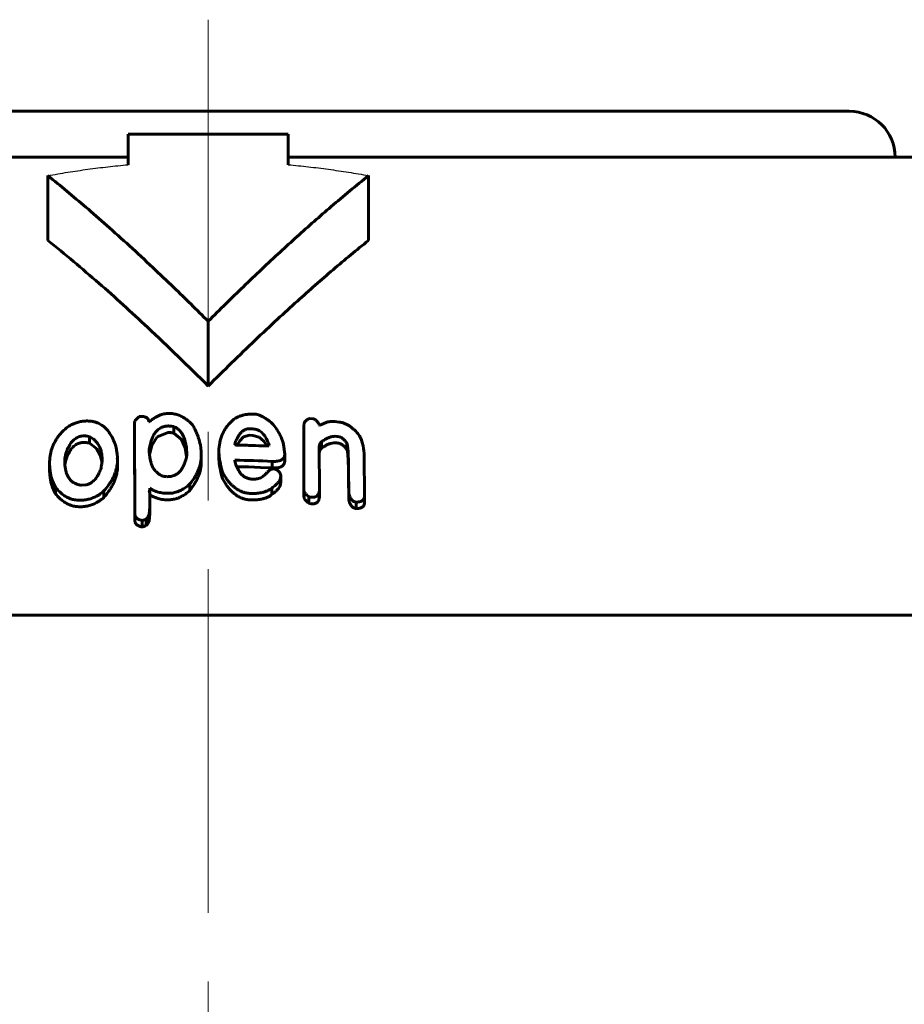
# Model space of a CAD drawing. Header units: millimetres. Extents: x -197 to 407, y -97 to 107.
# Tile 14 of 16: x 320 to 340, y 86 to 107. Entities that reach past the tile are written whole.
import ezdxf

# ---------------------------------------------------------------- set-up
doc = ezdxf.new("R2010")
doc.units = ezdxf.units.MM
for name, pattern in [('K5LT-1', [0]), ('K5LT_AXLED', [12, 7.5, -1.5, 1.5, -1.5]), ('K5LT_BASIC', [0])]:
    doc.linetypes.add(name, pattern=pattern)
doc.layers.add('Системный слой (1)', color=7, linetype='Continuous', true_color=0x6c6c6c)

# ---------------------------------------------------------------- blocks, each defined once
blk = doc.blocks.new('U30')
at = {"layer": 'Системный слой (1)', "color": 150, "linetype": 'K5LT_BASIC', "lineweight": 60, "true_color": 0x0080ff}
for p, q in [((322.077, 97.945), (321.926, 98.06)), ((322.162, 97.798), (322.077, 97.945)), ((322.199, 97.639), (322.162, 97.798))]:
    blk.add_line(p, q, dxfattribs=at)
blk = doc.blocks.new('U32')
at = {"layer": 'Системный слой (1)', "color": 150, "linetype": 'K5LT_BASIC', "lineweight": 60, "true_color": 0x0080ff}
for p, q in [((325.4, 97.541), (325.141, 97.546)), ((325.659, 97.533), (325.4, 97.541)), ((325.918, 97.523), (325.659, 97.533))]:
    blk.add_line(p, q, dxfattribs=at)
blk = doc.blocks.new('U34')
at = {"layer": 'Системный слой (1)', "color": 150, "linetype": 'K5LT_BASIC', "lineweight": 60, "true_color": 0x0080ff}
for p, q in [((326.941, 97.842), (326.947, 97.88)), ((326.947, 97.88), (326.963, 97.917)), ((326.963, 97.917), (326.993, 97.949))]:
    blk.add_line(p, q, dxfattribs=at)
blk = doc.blocks.new('U35')
at = {"layer": 'Системный слой (1)', "color": 150, "linetype": 'K5LT_BASIC', "lineweight": 60, "true_color": 0x0080ff}
for p, q in [((323.937, 98.139), (323.771, 98.282)), ((324.016, 97.96), (323.937, 98.139)), ((324.046, 97.772), (324.016, 97.96))]:
    blk.add_line(p, q, dxfattribs=at)
blk = doc.blocks.new('U36')
at = {"layer": 'Системный слой (1)', "color": 150, "linetype": 'K5LT_BASIC', "lineweight": 60, "true_color": 0x0080ff}
for p, q in [((325.634, 98.189), (325.491, 98.231)), ((325.732, 98.102), (325.634, 98.189)), ((325.796, 98), (325.732, 98.102))]:
    blk.add_line(p, q, dxfattribs=at)
blk = doc.blocks.new('U37')
at = {"layer": 'Системный слой (1)', "color": 150, "linetype": 'K5LT_BASIC', "lineweight": 60, "true_color": 0x0080ff}
for p, q in [((323.403, 98.196), (323.641, 98.294)), ((323.289, 98.012), (323.403, 98.196)), ((323.236, 97.815), (323.289, 98.012))]:
    blk.add_line(p, q, dxfattribs=at)
blk = doc.blocks.new('U41')
at = {"layer": 'Системный слой (1)', "color": 150, "linetype": 'K5LT_BASIC', "lineweight": 60, "true_color": 0x0080ff}
for p, q in [((321.394, 97.624), (321.389, 97.589)), ((321.401, 97.659), (321.394, 97.624)), ((321.411, 97.695), (321.401, 97.659))]:
    blk.add_line(p, q, dxfattribs=at)
blk = doc.blocks.new('U51')
at = {"layer": 'Системный слой (1)', "color": 150, "linetype": 'K5LT_BASIC', "lineweight": 60, "true_color": 0x0080ff}
for p, q in [((325.205, 98.113), (325.147, 98.019)), ((325.29, 98.196), (325.205, 98.113)), ((325.422, 98.234), (325.29, 98.196))]:
    blk.add_line(p, q, dxfattribs=at)

msp = doc.modelspace()

# ---------------------------------------------------------------- linework, layer by layer
at = {"layer": 'Системный слой (1)', "color": 30, "linetype": 'K5LT_AXLED', "lineweight": 18, "true_color": 0xff8000}
msp.add_line((324.517, 107.308), (324.517, 73.308), dxfattribs=at)
at = {"layer": 'Системный слой (1)', "color": 150, "linetype": 'K5LT_BASIC', "lineweight": 60, "true_color": 0x0080ff}
for p, q in [((310.517, 105.308), (338.517, 105.308)), ((322.767, 104.142), (322.767, 104.808)), ((322.767, 104.808), (326.267, 104.808)), ((326.267, 104.808), (326.267, 104.142)), ((307.105, 104.308), (322.767, 104.308)), ((326.267, 104.308), (341.929, 104.308)), ((321.017, 102.488), (321.017, 103.902)), ((328.017, 102.488), (328.017, 103.902)), ((324.517, 99.308), (324.517, 100.722)), ((325.491, 98.694), (325.544, 98.692)), ((322.91, 98.363), (322.91, 98.504)), ((322.918, 96.513), (322.91, 98.504)), ((323.014, 98.642), (323.083, 98.646)), ((323.222, 98.524), (323.232, 98.524)), ((326.739, 98.601), (326.801, 98.595)), ((327.28, 98.535), (327.376, 98.523)), ((322.91, 98.363), (322.918, 96.372)), ((323.771, 98.282), (323.771, 98.424)), ((325.422, 98.375), (325.491, 98.372)), ((326.609, 97.041), (326.609, 98.458)), ((326.94, 98.461), (326.94, 98.451)), ((326.94, 98.451), (326.958, 98.449)), ((321.926, 98.06), (321.926, 98.201)), ((325.099, 98.028), (325.107, 98.071)), ((325.107, 98.024), (325.107, 98.071)), ((325.422, 98.234), (325.491, 98.231)), ((326.993, 97.949), (326.993, 98.09)), ((327.542, 97.92), (327.542, 98.061)), ((321.411, 97.695), (321.411, 97.836)), ((323.232, 97.86), (323.232, 97.93)), ((324.347, 98.028), (324.365, 97.888)), ((324.365, 97.888), (324.365, 97.757)), ((324.75, 97.709), (324.75, 97.851)), ((325.848, 98.015), (325.84, 97.999)), ((326.162, 98.031), (326.189, 97.82)), ((326.94, 97.957), (326.948, 97.045)), ((321.054, 97.482), (321.054, 97.624)), ((321.387, 97.669), (321.387, 97.669)), ((322.528, 97.737), (322.538, 97.695)), ((322.538, 97.695), (322.538, 97.746)), ((322.538, 97.553), (322.538, 97.695)), ((324.365, 97.616), (324.365, 97.757)), ((325.099, 97.688), (325.099, 97.679)), ((325.918, 97.523), (325.918, 97.664)), ((326.189, 97.679), (326.189, 97.82)), ((327.925, 97.777), (327.933, 96.921)), ((324.82, 97.308), (324.82, 97.45)), ((325.928, 97.497), (325.971, 97.494)), ((323.65, 97.33), (323.616, 97.329)), ((326.101, 97.356), (326.101, 97.339)), ((326.101, 97.198), (326.101, 97.339)), ((321.185, 96.957), (321.185, 97.098)), ((321.84, 97.151), (321.752, 97.141)), ((322.24, 96.875), (322.24, 97.017)), ((323.232, 97.01), (323.24, 96.967)), ((323.24, 96.967), (323.24, 97.08)), ((323.24, 96.967), (323.24, 96.635)), ((323.685, 96.968), (323.659, 96.967)), ((324.12, 97.029), (324.12, 97.17)), ((325.909, 96.939), (325.909, 97.08)), ((326.609, 96.9), (326.609, 97.041)), ((326.948, 96.903), (326.948, 97.045)), ((327.585, 96.966), (327.585, 97.157)), ((327.585, 96.825), (327.585, 96.966)), ((323.685, 96.827), (323.659, 96.826)), ((326.713, 96.752), (326.713, 96.894)), ((326.782, 96.879), (326.774, 96.88)), ((327.75, 96.632), (327.75, 96.773)), ((327.933, 96.78), (327.933, 96.921)), ((323.24, 96.494), (323.24, 96.635)), ((326.782, 96.738), (326.774, 96.739)), ((323.083, 96.374), (323.075, 96.374)), ((323.075, 96.233), (323.075, 96.374)), ((323.161, 96.264), (323.161, 96.405)), ((323.083, 96.233), (323.075, 96.233)), ((297.017, 94.308), (352.017, 94.308))]:
    msp.add_line(p, q, dxfattribs=at)
msp.add_arc((338.517, 104.308), 1, 0, 90, dxfattribs=at)
at = {"layer": 'Системный слой (1)', "color": 7, "linetype": 'K5LT-1'}
for points in [[(321.017, 103.902), (321.16, 103.928), (321.45, 103.978), (321.888, 104.043), (322.329, 104.098), (322.621, 104.128), (322.767, 104.142)], [(326.267, 104.142), (326.413, 104.128), (326.705, 104.098), (327.144, 104.043), (327.582, 103.978), (327.873, 103.929), (328.017, 103.902)]]:
    msp.add_open_spline(points, degree=3, dxfattribs=at)
at = {"layer": 'Системный слой (1)', "color": 150, "linetype": 'K5LT_BASIC', "lineweight": 60, "true_color": 0x0080ff}
for points, knots in [([(324.517, 100.722), (324.268, 100.971), (323.866, 101.367), (323.292, 101.913), (322.805, 102.366), (322.317, 102.805), (321.725, 103.322), (321.295, 103.679), (321.017, 103.902)], [0, 0, 0, 0, 1.979036, 3.177607, 4.485942, 5.764664, 6.928433, 9, 9, 9, 9]), ([(328.017, 103.902), (327.743, 103.683), (327.346, 103.353), (326.704, 102.795), (326.063, 102.216), (325.292, 101.488), (324.772, 100.977), (324.517, 100.722)], [0, 0, 0, 0, 1.81508, 2.656358, 4.345326, 6.201339, 8, 8, 8, 8]), ([(321.017, 102.488), (321.393, 102.186), (321.943, 101.723), (322.665, 101.08), (323.465, 100.342), (324.081, 99.744), (324.517, 99.308)], [0, 0, 0, 0, 2.182685, 3.227097, 4.306632, 7, 7, 7, 7]), ([(328.017, 102.488), (327.758, 102.28), (327.237, 101.848), (326.577, 101.268), (326.01, 100.75), (325.358, 100.137), (324.856, 99.647), (324.517, 99.308)], [0, 0, 0, 0, 1.718624, 3.482601, 4.481364, 5.607526, 8, 8, 8, 8]), ([(323.641, 98.71), (323.62, 98.709), (323.589, 98.706), (323.543, 98.698), (323.498, 98.687), (323.443, 98.667), (323.388, 98.641), (323.341, 98.612), (323.288, 98.575), (323.254, 98.545), (323.232, 98.524)], [0, 0, 0, 0, 1.380941, 2.072079, 3.128056, 4.54366, 6.108963, 7.460565, 8.620752, 11, 11, 11, 11]), ([(324.173, 98.461), (324.145, 98.491), (324.096, 98.538), (324.023, 98.593), (323.968, 98.628), (323.907, 98.659), (323.85, 98.681), (323.787, 98.698), (323.723, 98.709), (323.672, 98.711), (323.641, 98.71)], [0, 0, 0, 0, 2.502073, 4.055472, 5.276084, 6.143567, 7.75665, 8.498479, 9.45671, 11, 11, 11, 11]), ([(325.491, 98.694), (325.463, 98.696), (325.408, 98.695), (325.335, 98.686), (325.269, 98.67), (325.182, 98.642), (325.12, 98.61), (325.081, 98.586)], [0, 0, 0, 0, 1.474651, 2.890989, 3.947446, 5.206314, 8, 8, 8, 8]), ([(325.909, 98.5), (325.879, 98.524), (325.832, 98.56), (325.767, 98.603), (325.727, 98.627), (325.694, 98.645), (325.667, 98.659), (325.631, 98.674), (325.591, 98.687), (325.559, 98.692), (325.544, 98.692)], [0, 0, 0, 0, 3.2528, 4.938432, 6.250731, 6.984917, 7.875026, 8.658306, 9.938753, 11, 11, 11, 11]), ([(321.779, 98.539), (321.746, 98.535), (321.684, 98.523), (321.599, 98.495), (321.523, 98.46), (321.478, 98.434), (321.456, 98.421)], [0, 0, 0, 0, 1.915823, 3.700426, 5.385753, 7, 7, 7, 7]), ([(322.511, 97.953), (322.495, 98.009), (322.468, 98.09), (322.416, 98.2), (322.373, 98.274), (322.318, 98.347), (322.261, 98.407), (322.199, 98.453), (322.145, 98.484), (322.089, 98.509), (322.025, 98.529), (321.944, 98.543), (321.863, 98.547), (321.805, 98.542), (321.779, 98.539)], [0, 0, 0, 0, 2.934579, 4.269008, 5.889806, 7.056706, 8.529625, 9.62126, 10.392504, 11.057137, 12.071812, 12.944596, 14.064945, 15, 15, 15, 15]), ([(323.014, 98.642), (322.999, 98.631), (322.979, 98.615), (322.953, 98.591), (322.934, 98.569), (322.919, 98.545), (322.911, 98.523), (322.91, 98.51), (322.91, 98.504)], [0, 0, 0, 0, 2.46008, 3.65866, 5.137313, 6.676134, 8.063251, 9, 9, 9, 9]), ([(323.222, 98.524), (323.222, 98.534), (323.221, 98.55), (323.214, 98.571), (323.206, 98.587), (323.193, 98.604), (323.174, 98.618), (323.151, 98.63), (323.121, 98.64), (323.098, 98.644), (323.083, 98.646)], [0, 0, 0, 0, 1.989945, 2.911403, 4.012689, 5.23408, 6.584187, 7.813659, 8.993648, 11, 11, 11, 11]), ([(325.081, 98.586), (325.037, 98.549), (324.964, 98.477), (324.889, 98.374), (324.841, 98.285), (324.794, 98.174), (324.758, 98.029), (324.75, 97.909), (324.75, 97.851)], [0, 0, 0, 0, 1.648564, 3.039202, 3.971634, 4.909494, 6.989544, 9, 9, 9, 9]), ([(326.162, 98.031), (326.149, 98.085), (326.121, 98.169), (326.067, 98.28), (326.004, 98.385), (325.948, 98.457), (325.909, 98.5)], [0, 0, 0, 0, 2.276395, 3.610217, 4.888004, 7, 7, 7, 7]), ([(326.739, 98.601), (326.725, 98.596), (326.703, 98.587), (326.676, 98.572), (326.655, 98.557), (326.634, 98.536), (326.619, 98.512), (326.611, 98.485), (326.609, 98.468), (326.609, 98.458)], [0, 0, 0, 0, 1.94187, 2.883785, 4.095565, 5.534389, 7.160888, 8.411017, 10, 10, 10, 10]), ([(326.94, 98.461), (326.933, 98.475), (326.921, 98.498), (326.902, 98.527), (326.887, 98.546), (326.873, 98.56), (326.86, 98.571), (326.846, 98.58), (326.833, 98.587), (326.817, 98.592), (326.807, 98.594), (326.801, 98.595)], [0, 0, 0, 0, 3.218496, 5.023574, 6.616161, 7.684327, 8.644259, 9.529089, 10.38616, 11.089346, 12, 12, 12, 12]), ([(327.28, 98.535), (327.266, 98.536), (327.243, 98.538), (327.201, 98.536), (327.156, 98.53), (327.106, 98.517), (327.063, 98.501), (327.013, 98.479), (326.979, 98.461), (326.958, 98.449)], [0, 0, 0, 0, 1.166007, 1.931655, 3.447936, 4.998481, 6.42497, 7.593028, 10, 10, 10, 10]), ([(327.821, 98.224), (327.796, 98.257), (327.751, 98.309), (327.689, 98.369), (327.639, 98.411), (327.589, 98.446), (327.538, 98.474), (327.496, 98.493), (327.447, 98.51), (327.406, 98.52), (327.376, 98.523)], [0, 0, 0, 0, 2.757752, 4.488465, 5.388438, 6.79391, 8.092931, 8.764938, 9.369737, 11, 11, 11, 11]), ([(321.456, 98.421), (321.411, 98.386), (321.344, 98.325), (321.265, 98.235), (321.212, 98.164), (321.169, 98.091), (321.132, 98.018), (321.072, 97.861), (321.054, 97.728), (321.054, 97.624)], [0, 0, 0, 0, 1.603616, 2.629461, 3.59116, 4.355603, 5.332269, 6.278277, 10, 10, 10, 10]), ([(323.232, 97.93), (323.238, 97.971), (323.25, 98.032), (323.274, 98.115), (323.296, 98.174), (323.32, 98.225), (323.341, 98.261), (323.361, 98.289), (323.382, 98.316), (323.41, 98.345), (323.446, 98.374), (323.486, 98.398), (323.525, 98.415), (323.562, 98.426), (323.6, 98.433), (323.627, 98.435), (323.641, 98.436)], [0, 0, 0, 0, 3.401715, 4.97399, 6.894442, 8.278892, 9.368959, 9.983232, 10.804335, 11.827722, 12.877246, 13.888225, 14.793741, 15.443375, 16.198808, 17, 17, 17, 17]), ([(323.771, 98.424), (323.752, 98.426), (323.724, 98.43), (323.689, 98.433), (323.67, 98.435), (323.654, 98.436), (323.646, 98.436), (323.641, 98.436)], [0, 0, 0, 0, 3.55862, 5.158078, 6.445499, 7.061448, 8, 8, 8, 8]), ([(323.771, 98.282), (323.752, 98.285), (323.724, 98.288), (323.689, 98.292), (323.67, 98.293), (323.654, 98.294), (323.646, 98.294), (323.641, 98.294)], [0, 0, 0, 0, 3.55862, 5.158078, 6.445499, 7.061448, 8, 8, 8, 8]), ([(324.051, 97.794), (324.051, 97.842), (324.048, 97.912), (324.036, 98.012), (324.021, 98.085), (324, 98.156), (323.974, 98.219), (323.937, 98.285), (323.898, 98.333), (323.861, 98.367), (323.839, 98.384), (323.809, 98.404), (323.786, 98.417), (323.771, 98.424)], [0, 0, 0, 0, 2.919754, 4.312338, 6.07909, 7.434487, 8.802874, 10.092937, 11.771107, 12.204544, 12.736857, 13.226956, 14, 14, 14, 14]), ([(324.347, 98.028), (324.335, 98.076), (324.316, 98.145), (324.284, 98.237), (324.258, 98.302), (324.222, 98.378), (324.193, 98.43), (324.173, 98.461)], [0, 0, 0, 0, 2.582229, 3.749293, 5.019114, 6.18172, 8, 8, 8, 8]), ([(325.422, 98.375), (325.41, 98.375), (325.393, 98.375), (325.369, 98.371), (325.346, 98.365), (325.319, 98.355), (325.289, 98.338), (325.261, 98.316), (325.235, 98.291), (325.207, 98.258), (325.177, 98.215), (325.141, 98.151), (325.12, 98.102), (325.107, 98.071)], [0, 0, 0, 0, 0.827313, 1.258921, 1.831273, 2.58416, 3.549296, 4.660281, 5.626064, 6.853975, 8.644432, 10.605941, 14, 14, 14, 14]), ([(325.848, 98.015), (325.838, 98.046), (325.821, 98.092), (325.791, 98.154), (325.766, 98.197), (325.741, 98.234), (325.714, 98.266), (325.682, 98.298), (325.646, 98.325), (325.609, 98.345), (325.577, 98.357), (325.538, 98.368), (325.51, 98.372), (325.491, 98.372)], [0, 0, 0, 0, 2.875499, 4.308112, 5.920059, 6.986001, 7.998368, 9.273373, 10.491097, 11.31154, 12.188175, 12.803054, 14, 14, 14, 14]), ([(321.77, 98.218), (321.76, 98.217), (321.738, 98.213), (321.703, 98.204), (321.663, 98.188), (321.623, 98.166), (321.585, 98.137), (321.551, 98.103), (321.521, 98.066), (321.491, 98.021), (321.462, 97.967), (321.434, 97.903), (321.419, 97.858), (321.411, 97.836)], [0, 0, 0, 0, 0.644591, 1.39992, 2.335096, 3.403727, 4.51008, 5.683637, 6.970867, 8.176359, 9.955523, 11.97904, 14, 14, 14, 14]), ([(321.77, 98.077), (321.76, 98.075), (321.738, 98.072), (321.703, 98.063), (321.663, 98.047), (321.623, 98.024), (321.585, 97.995), (321.551, 97.962), (321.521, 97.925), (321.491, 97.88), (321.462, 97.826), (321.434, 97.762), (321.419, 97.717), (321.411, 97.695)], [0, 0, 0, 0, 0.644591, 1.39992, 2.335096, 3.403727, 4.51008, 5.683637, 6.970867, 8.176359, 9.955523, 11.97904, 14, 14, 14, 14]), ([(321.926, 98.201), (321.91, 98.206), (321.883, 98.212), (321.831, 98.22), (321.795, 98.221), (321.77, 98.218)], [0, 0, 0, 0, 1.967557, 3.269177, 6, 6, 6, 6]), ([(321.926, 98.06), (321.91, 98.064), (321.883, 98.071), (321.831, 98.079), (321.795, 98.079), (321.77, 98.077)], [0, 0, 0, 0, 1.967556, 3.269177, 6, 6, 6, 6]), ([(322.205, 97.665), (322.205, 97.717), (322.2, 97.801), (322.178, 97.895), (322.157, 97.953), (322.138, 97.996), (322.109, 98.047), (322.069, 98.099), (322.008, 98.155), (321.957, 98.186), (321.926, 98.201)], [0, 0, 0, 0, 2.845159, 4.560782, 5.253016, 6.154698, 7.027379, 8.315756, 9.494799, 11, 11, 11, 11]), ([(326.94, 97.957), (326.94, 97.969), (326.941, 97.987), (326.945, 98.012), (326.95, 98.03), (326.957, 98.049), (326.969, 98.069), (326.982, 98.083), (326.993, 98.09)], [0, 0, 0, 0, 2.285424, 3.375217, 4.683172, 5.882991, 6.97419, 9, 9, 9, 9]), ([(326.993, 98.09), (327.015, 98.107), (327.057, 98.136), (327.109, 98.164), (327.145, 98.18), (327.169, 98.19), (327.206, 98.202), (327.257, 98.212), (327.301, 98.212), (327.323, 98.209)], [0, 0, 0, 0, 2.60357, 4.538265, 5.150519, 5.931799, 6.673718, 8.360039, 10, 10, 10, 10]), ([(326.993, 97.949), (327.015, 97.966), (327.057, 97.994), (327.109, 98.023), (327.145, 98.039), (327.169, 98.048), (327.206, 98.06), (327.257, 98.071), (327.301, 98.071), (327.323, 98.068)], [0, 0, 0, 0, 2.60357, 4.538265, 5.150519, 5.931799, 6.673718, 8.360039, 10, 10, 10, 10]), ([(327.323, 98.209), (327.34, 98.207), (327.365, 98.203), (327.397, 98.192), (327.421, 98.182), (327.448, 98.167), (327.476, 98.146), (327.501, 98.121), (327.523, 98.093), (327.535, 98.073), (327.542, 98.061)], [0, 0, 0, 0, 1.858502, 2.692951, 3.645013, 4.774436, 6.228563, 7.807279, 9.199243, 11, 11, 11, 11]), ([(327.323, 98.068), (327.34, 98.066), (327.365, 98.061), (327.397, 98.051), (327.421, 98.041), (327.448, 98.026), (327.476, 98.005), (327.501, 97.98), (327.523, 97.951), (327.535, 97.931), (327.542, 97.92)], [0, 0, 0, 0, 1.858502, 2.692951, 3.645013, 4.774436, 6.228563, 7.807279, 9.199243, 11, 11, 11, 11]), ([(327.542, 98.061), (327.543, 98.061), (327.544, 98.06), (327.546, 98.058), (327.547, 98.057), (327.549, 98.054), (327.551, 98.048), (327.554, 98.038), (327.557, 98.022), (327.561, 97.997), (327.565, 97.962), (327.569, 97.912), (327.574, 97.84), (327.578, 97.744), (327.58, 97.632), (327.583, 97.491), (327.584, 97.333), (327.585, 97.215), (327.585, 97.157)], [0, 0, 0, 0, 0.055757, 0.080557, 0.118624, 0.180224, 0.283462, 0.465775, 0.798371, 1.318103, 2.014213, 3.010611, 4.452216, 6.509435, 9.079873, 11.521494, 15.360028, 19, 19, 19, 19]), ([(327.925, 97.777), (327.925, 97.853), (327.914, 97.96), (327.872, 98.11), (327.842, 98.183), (327.821, 98.224)], [0, 0, 0, 0, 3.033381, 4.286932, 6, 6, 6, 6]), ([(321.411, 97.836), (321.406, 97.821), (321.397, 97.787), (321.388, 97.731), (321.387, 97.691), (321.387, 97.669)], [0, 0, 0, 0, 1.630486, 3.63041, 6, 6, 6, 6]), ([(322.538, 97.746), (322.538, 97.748), (322.537, 97.756), (322.535, 97.771), (322.532, 97.793), (322.529, 97.821), (322.522, 97.875), (322.516, 97.92), (322.511, 97.953)], [0, 0, 0, 0, 0.280526, 1.087504, 1.953321, 3.111897, 4.769106, 9, 9, 9, 9]), ([(323.232, 97.86), (323.235, 97.82), (323.243, 97.756), (323.26, 97.67), (323.28, 97.598), (323.298, 97.55), (323.31, 97.524)], [0, 0, 0, 0, 2.485464, 3.956806, 5.29592, 7, 7, 7, 7]), ([(324.75, 97.851), (324.756, 97.79), (324.774, 97.656), (324.802, 97.523), (324.82, 97.45)], [0, 0, 0, 0, 2.245335, 5, 5, 5, 5]), ([(325.099, 98.028), (325.102, 98.027), (325.107, 98.024), (325.113, 98.022), (325.119, 98.02), (325.123, 98.019), (325.126, 98.019)], [0, 0, 0, 0, 2.588366, 3.980589, 5.273073, 7, 7, 7, 7]), ([(325.126, 98.019), (325.176, 98.018), (325.268, 98.016), (325.409, 98.013), (325.597, 98.007), (325.742, 98.002), (325.84, 97.999)], [0, 0, 0, 0, 1.477293, 2.711176, 4.134968, 7, 7, 7, 7]), ([(327.542, 97.92), (327.543, 97.92), (327.544, 97.919), (327.546, 97.917), (327.547, 97.915), (327.549, 97.912), (327.551, 97.907), (327.554, 97.897), (327.557, 97.88), (327.561, 97.856), (327.565, 97.821), (327.569, 97.771), (327.574, 97.699), (327.578, 97.602), (327.58, 97.49), (327.583, 97.349), (327.584, 97.192), (327.585, 97.073), (327.585, 97.015)], [0, 0, 0, 0, 0.055757, 0.080557, 0.118624, 0.180224, 0.283462, 0.465775, 0.798371, 1.318103, 2.014213, 3.010611, 4.452216, 6.509435, 9.079873, 11.521494, 15.360028, 19, 19, 19, 19]), ([(321.054, 97.624), (321.054, 97.569), (321.059, 97.484), (321.078, 97.37), (321.11, 97.247), (321.149, 97.157), (321.185, 97.098)], [0, 0, 0, 0, 2.10295, 3.284794, 4.449696, 7, 7, 7, 7]), ([(321.387, 97.669), (321.387, 97.628), (321.39, 97.561), (321.404, 97.472), (321.42, 97.414), (321.441, 97.359), (321.462, 97.318), (321.498, 97.267), (321.534, 97.23), (321.581, 97.197), (321.622, 97.175), (321.679, 97.154), (321.725, 97.145), (321.752, 97.141)], [0, 0, 0, 0, 2.649744, 4.284019, 5.770187, 6.547879, 7.991503, 8.699303, 10.327989, 10.973882, 11.789061, 12.725416, 14, 14, 14, 14]), ([(322.179, 97.515), (322.182, 97.538), (322.187, 97.573), (322.194, 97.614), (322.198, 97.636), (322.201, 97.649), (322.203, 97.658), (322.204, 97.663), (322.205, 97.665)], [0, 0, 0, 0, 4.271666, 6.125018, 7.379629, 8.166354, 8.556053, 9, 9, 9, 9]), ([(322.24, 97.017), (322.278, 97.061), (322.331, 97.127), (322.396, 97.225), (322.442, 97.308), (322.483, 97.399), (322.51, 97.484), (322.532, 97.582), (322.538, 97.65), (322.538, 97.695)], [0, 0, 0, 0, 2.131249, 3.151079, 4.477842, 5.806459, 7.137022, 8.111957, 10, 10, 10, 10]), ([(322.528, 97.737), (322.529, 97.737), (322.532, 97.737), (322.534, 97.739), (322.536, 97.74), (322.537, 97.743), (322.538, 97.745), (322.538, 97.746)], [0, 0, 0, 0, 2.221537, 2.987202, 4.548506, 6.098352, 8, 8, 8, 8]), ([(323.65, 97.33), (323.668, 97.331), (323.7, 97.334), (323.747, 97.345), (323.784, 97.358), (323.816, 97.375), (323.849, 97.396), (323.885, 97.426), (323.918, 97.464), (323.948, 97.506), (323.976, 97.556), (324.005, 97.621), (324.031, 97.703), (324.045, 97.763), (324.051, 97.794)], [0, 0, 0, 0, 0.931457, 1.790314, 2.626421, 3.17281, 3.942289, 4.990324, 6.221812, 7.289767, 8.601253, 10.335194, 12.55281, 15, 15, 15, 15]), ([(324.12, 97.17), (324.155, 97.217), (324.204, 97.289), (324.264, 97.394), (324.308, 97.486), (324.351, 97.609), (324.365, 97.701), (324.365, 97.757)], [0, 0, 0, 0, 2.055422, 3.084386, 4.413147, 5.813148, 8, 8, 8, 8]), ([(324.12, 97.029), (324.155, 97.076), (324.204, 97.148), (324.264, 97.253), (324.308, 97.345), (324.351, 97.467), (324.365, 97.559), (324.365, 97.616)], [0, 0, 0, 0, 2.055422, 3.084386, 4.413147, 5.813148, 8, 8, 8, 8]), ([(324.75, 97.709), (324.756, 97.649), (324.774, 97.515), (324.802, 97.381), (324.82, 97.308)], [0, 0, 0, 0, 2.245335, 5, 5, 5, 5]), ([(325.099, 97.679), (325.109, 97.64), (325.126, 97.579), (325.16, 97.501), (325.186, 97.454), (325.212, 97.416), (325.235, 97.388), (325.261, 97.362), (325.289, 97.339), (325.323, 97.317), (325.36, 97.3), (325.396, 97.288), (325.437, 97.279), (325.466, 97.276), (325.483, 97.275)], [0, 0, 0, 0, 3.501276, 5.312658, 6.912766, 7.876433, 8.934671, 9.680879, 10.59912, 11.52843, 12.422456, 13.250485, 13.955349, 15, 15, 15, 15]), ([(325.918, 97.664), (325.947, 97.662), (325.994, 97.662), (326.045, 97.669), (326.079, 97.677), (326.105, 97.686), (326.132, 97.701), (326.15, 97.716), (326.165, 97.733), (326.182, 97.763), (326.188, 97.793), (326.189, 97.817), (326.189, 97.82)], [0, 0, 0, 0, 2.799286, 4.403152, 4.830933, 6.269951, 7.174127, 8.09858, 8.994796, 9.831492, 12.568745, 13, 13, 13, 13]), ([(325.918, 97.523), (325.947, 97.521), (325.994, 97.52), (326.045, 97.527), (326.079, 97.535), (326.105, 97.544), (326.132, 97.559), (326.15, 97.574), (326.165, 97.591), (326.182, 97.622), (326.188, 97.652), (326.189, 97.676), (326.189, 97.679)], [0, 0, 0, 0, 2.799286, 4.403152, 4.830933, 6.269951, 7.174127, 8.09858, 8.994796, 9.831492, 12.568745, 13, 13, 13, 13]), ([(321.054, 97.482), (321.054, 97.428), (321.059, 97.343), (321.078, 97.229), (321.11, 97.106), (321.149, 97.016), (321.185, 96.957)], [0, 0, 0, 0, 2.10295, 3.284794, 4.449696, 7, 7, 7, 7]), ([(321.84, 97.151), (321.852, 97.152), (321.874, 97.156), (321.905, 97.166), (321.937, 97.18), (321.972, 97.2), (322.007, 97.229), (322.04, 97.263), (322.069, 97.3), (322.094, 97.336), (322.117, 97.377), (322.147, 97.435), (322.167, 97.484), (322.179, 97.515)], [0, 0, 0, 0, 0.841439, 1.45335, 2.229538, 3.213338, 4.375442, 5.66109, 6.954636, 8.251537, 9.35095, 11.00342, 14, 14, 14, 14]), ([(322.24, 96.875), (322.278, 96.919), (322.331, 96.986), (322.396, 97.084), (322.442, 97.166), (322.483, 97.258), (322.51, 97.342), (322.532, 97.441), (322.538, 97.509), (322.538, 97.553)], [0, 0, 0, 0, 2.131249, 3.151079, 4.477842, 5.806459, 7.137022, 8.111957, 10, 10, 10, 10]), ([(323.31, 97.524), (323.327, 97.5), (323.358, 97.461), (323.404, 97.416), (323.439, 97.388), (323.474, 97.365), (323.504, 97.35), (323.532, 97.34), (323.554, 97.334), (323.582, 97.33), (323.603, 97.329), (323.616, 97.329)], [0, 0, 0, 0, 3.24042, 5.155935, 6.605652, 7.645492, 9.077354, 9.620953, 10.274123, 10.966843, 12, 12, 12, 12]), ([(324.82, 97.45), (324.844, 97.402), (324.886, 97.329), (324.953, 97.234), (325.001, 97.179), (325.046, 97.133), (325.085, 97.099), (325.14, 97.058), (325.197, 97.024), (325.26, 96.997), (325.331, 96.975), (325.392, 96.966), (325.431, 96.963), (325.438, 96.963)], [0, 0, 0, 0, 3.118641, 4.783332, 6.418822, 7.023307, 8.173371, 9.120271, 10.416918, 11.326093, 12.301474, 13.704286, 14, 14, 14, 14]), ([(325.805, 97.426), (325.793, 97.408), (325.77, 97.38), (325.729, 97.344), (325.689, 97.317), (325.643, 97.297), (325.596, 97.283), (325.542, 97.275), (325.505, 97.275), (325.483, 97.275)], [0, 0, 0, 0, 2.067874, 3.370885, 4.746149, 6.05345, 7.330327, 8.420561, 10, 10, 10, 10]), ([(325.928, 97.497), (325.922, 97.497), (325.913, 97.496), (325.9, 97.493), (325.887, 97.487), (325.872, 97.479), (325.853, 97.467), (325.83, 97.449), (325.814, 97.434), (325.805, 97.426)], [0, 0, 0, 0, 0.953651, 1.648817, 2.585062, 3.643238, 5.210335, 7.266832, 10, 10, 10, 10]), ([(326.101, 97.356), (326.099, 97.368), (326.094, 97.388), (326.081, 97.416), (326.064, 97.44), (326.041, 97.462), (326.017, 97.478), (325.993, 97.488), (325.978, 97.492), (325.971, 97.494)], [0, 0, 0, 0, 2.05582, 3.482332, 5.12805, 6.668529, 7.997749, 9.09005, 10, 10, 10, 10]), ([(324.82, 97.308), (324.844, 97.261), (324.886, 97.187), (324.953, 97.093), (325.001, 97.038), (325.046, 96.992), (325.085, 96.957), (325.14, 96.917), (325.197, 96.883), (325.26, 96.855), (325.331, 96.834), (325.392, 96.824), (325.431, 96.822), (325.438, 96.822)], [0, 0, 0, 0, 3.118641, 4.783332, 6.418822, 7.023307, 8.173371, 9.120271, 10.416918, 11.326093, 12.301474, 13.704286, 14, 14, 14, 14]), ([(325.909, 97.08), (325.939, 97.102), (325.983, 97.138), (326.027, 97.182), (326.068, 97.232), (326.095, 97.281), (326.101, 97.327), (326.101, 97.339)], [0, 0, 0, 0, 2.41331, 3.82012, 4.392533, 7.026103, 8, 8, 8, 8]), ([(325.909, 96.939), (325.939, 96.96), (325.983, 96.996), (326.027, 97.041), (326.068, 97.091), (326.095, 97.14), (326.101, 97.185), (326.101, 97.198)], [0, 0, 0, 0, 2.41331, 3.82012, 4.392533, 7.026103, 8, 8, 8, 8]), ([(321.185, 97.098), (321.212, 97.063), (321.263, 97.005), (321.335, 96.943), (321.4, 96.899), (321.448, 96.873), (321.511, 96.847), (321.562, 96.831), (321.629, 96.818), (321.702, 96.811), (321.76, 96.814), (321.795, 96.817)], [0, 0, 0, 0, 2.615848, 4.474379, 5.29936, 6.840617, 7.279918, 8.683257, 9.391427, 10.447032, 12, 12, 12, 12]), ([(321.795, 96.817), (321.83, 96.821), (321.881, 96.83), (321.945, 96.848), (321.99, 96.863), (322.035, 96.882), (322.083, 96.905), (322.156, 96.948), (322.208, 96.988), (322.24, 97.017)], [0, 0, 0, 0, 1.996581, 2.945199, 3.850854, 4.746352, 5.833353, 7.125789, 10, 10, 10, 10]), ([(323.232, 97.01), (323.233, 97.01), (323.234, 97.01), (323.235, 97.012), (323.235, 97.013), (323.236, 97.015), (323.237, 97.019), (323.238, 97.025), (323.239, 97.033), (323.24, 97.043), (323.24, 97.059), (323.24, 97.071), (323.24, 97.08)], [0, 0, 0, 0, 0.225125, 0.4856, 0.70117, 1.057929, 1.68454, 2.818564, 4.3648, 6.169307, 8.200921, 13, 13, 13, 13]), ([(323.24, 97.08), (323.261, 97.065), (323.295, 97.044), (323.345, 97.02), (323.384, 97.005), (323.428, 96.991), (323.479, 96.979), (323.557, 96.968), (323.618, 96.966), (323.659, 96.967)], [0, 0, 0, 0, 1.942872, 2.930044, 3.907961, 4.865958, 6.060887, 7.389252, 10, 10, 10, 10]), ([(323.685, 96.968), (323.719, 96.969), (323.769, 96.976), (323.826, 96.992), (323.862, 97.005), (323.895, 97.019), (323.95, 97.046), (324.029, 97.095), (324.089, 97.143), (324.12, 97.17)], [0, 0, 0, 0, 1.885342, 2.856194, 3.4048, 4.167071, 4.965214, 7.182284, 10, 10, 10, 10]), ([(323.685, 96.827), (323.719, 96.828), (323.769, 96.835), (323.826, 96.851), (323.862, 96.864), (323.895, 96.878), (323.95, 96.905), (324.029, 96.953), (324.089, 97.001), (324.12, 97.029)], [0, 0, 0, 0, 1.885342, 2.856194, 3.4048, 4.167071, 4.965214, 7.182284, 10, 10, 10, 10]), ([(325.438, 96.963), (325.472, 96.962), (325.522, 96.962), (325.592, 96.967), (325.652, 96.974), (325.719, 96.988), (325.781, 97.008), (325.828, 97.029), (325.87, 97.052), (325.895, 97.069), (325.909, 97.08)], [0, 0, 0, 0, 2.145791, 3.170811, 4.432554, 6.032221, 7.580557, 8.80967, 9.594431, 11, 11, 11, 11]), ([(326.609, 97.041), (326.609, 97.033), (326.61, 97.02), (326.616, 97.001), (326.625, 96.983), (326.638, 96.962), (326.655, 96.943), (326.679, 96.92), (326.699, 96.904), (326.713, 96.894)], [0, 0, 0, 0, 1.480823, 2.277908, 3.521083, 4.861342, 6.299176, 7.478194, 10, 10, 10, 10]), ([(326.782, 96.879), (326.793, 96.878), (326.811, 96.878), (326.835, 96.881), (326.854, 96.885), (326.872, 96.893), (326.888, 96.903), (326.903, 96.917), (326.916, 96.934), (326.926, 96.953), (326.935, 96.974), (326.943, 97.004), (326.947, 97.029), (326.948, 97.045)], [0, 0, 0, 0, 1.341175, 2.187234, 3.079393, 3.970707, 4.886848, 5.935128, 7.14908, 8.458941, 9.564211, 11.099232, 14, 14, 14, 14]), ([(327.585, 96.966), (327.589, 96.948), (327.598, 96.917), (327.615, 96.878), (327.63, 96.852), (327.645, 96.831), (327.66, 96.815), (327.677, 96.801), (327.694, 96.791), (327.71, 96.783), (327.729, 96.777), (327.742, 96.774), (327.75, 96.773)], [0, 0, 0, 0, 3.205385, 5.144897, 6.67202, 7.792945, 8.842935, 9.816646, 10.678119, 11.426191, 12.035079, 13, 13, 13, 13]), ([(321.185, 96.957), (321.212, 96.922), (321.263, 96.864), (321.335, 96.802), (321.4, 96.758), (321.448, 96.732), (321.511, 96.705), (321.562, 96.689), (321.629, 96.677), (321.702, 96.67), (321.76, 96.672), (321.795, 96.676)], [0, 0, 0, 0, 2.615848, 4.474379, 5.29936, 6.840617, 7.279918, 8.683257, 9.391427, 10.447032, 12, 12, 12, 12]), ([(321.795, 96.676), (321.83, 96.68), (321.881, 96.689), (321.945, 96.706), (321.99, 96.722), (322.035, 96.74), (322.083, 96.764), (322.156, 96.807), (322.208, 96.846), (322.24, 96.875)], [0, 0, 0, 0, 1.996581, 2.945199, 3.850854, 4.746352, 5.833353, 7.125789, 10, 10, 10, 10]), ([(323.24, 96.938), (323.261, 96.923), (323.295, 96.903), (323.345, 96.879), (323.384, 96.864), (323.428, 96.85), (323.479, 96.838), (323.557, 96.826), (323.618, 96.824), (323.659, 96.826)], [0, 0, 0, 0, 1.942872, 2.930044, 3.907961, 4.865958, 6.060887, 7.389252, 10, 10, 10, 10]), ([(325.438, 96.822), (325.472, 96.821), (325.522, 96.82), (325.592, 96.825), (325.652, 96.833), (325.719, 96.846), (325.781, 96.867), (325.828, 96.887), (325.87, 96.911), (325.895, 96.927), (325.909, 96.939)], [0, 0, 0, 0, 2.145791, 3.170811, 4.432554, 6.032221, 7.580557, 8.80967, 9.594431, 11, 11, 11, 11]), ([(326.609, 96.9), (326.609, 96.891), (326.61, 96.879), (326.616, 96.86), (326.625, 96.842), (326.638, 96.821), (326.655, 96.802), (326.679, 96.778), (326.699, 96.762), (326.713, 96.752)], [0, 0, 0, 0, 1.480823, 2.277908, 3.521083, 4.861342, 6.299176, 7.478194, 10, 10, 10, 10]), ([(326.713, 96.894), (326.716, 96.892), (326.722, 96.89), (326.732, 96.887), (326.742, 96.884), (326.757, 96.882), (326.768, 96.881), (326.774, 96.88)], [0, 0, 0, 0, 1.362662, 2.449385, 3.982849, 5.47909, 8, 8, 8, 8]), ([(326.713, 96.752), (326.716, 96.751), (326.722, 96.748), (326.732, 96.745), (326.742, 96.743), (326.757, 96.74), (326.768, 96.739), (326.774, 96.739)], [0, 0, 0, 0, 1.362662, 2.449385, 3.982849, 5.47909, 8, 8, 8, 8]), ([(326.782, 96.738), (326.793, 96.737), (326.811, 96.736), (326.835, 96.739), (326.854, 96.744), (326.872, 96.752), (326.888, 96.762), (326.903, 96.776), (326.916, 96.793), (326.926, 96.811), (326.935, 96.832), (326.943, 96.863), (326.947, 96.887), (326.948, 96.903)], [0, 0, 0, 0, 1.341175, 2.187234, 3.079393, 3.970707, 4.886848, 5.935128, 7.14908, 8.458941, 9.564211, 11.099232, 14, 14, 14, 14]), ([(327.585, 96.825), (327.589, 96.806), (327.598, 96.775), (327.615, 96.736), (327.63, 96.71), (327.645, 96.69), (327.66, 96.674), (327.677, 96.66), (327.694, 96.649), (327.71, 96.642), (327.729, 96.636), (327.742, 96.633), (327.75, 96.632)], [0, 0, 0, 0, 3.205385, 5.144897, 6.67202, 7.792945, 8.842935, 9.816646, 10.678119, 11.426191, 12.035079, 13, 13, 13, 13]), ([(327.75, 96.773), (327.766, 96.773), (327.798, 96.775), (327.836, 96.783), (327.864, 96.794), (327.883, 96.806), (327.9, 96.82), (327.913, 96.838), (327.923, 96.857), (327.931, 96.884), (327.933, 96.906), (327.933, 96.921)], [0, 0, 0, 0, 1.833587, 3.510993, 4.44259, 5.442402, 6.399083, 7.531316, 8.619049, 9.632217, 12, 12, 12, 12]), ([(327.75, 96.632), (327.766, 96.632), (327.798, 96.634), (327.836, 96.642), (327.864, 96.653), (327.883, 96.664), (327.9, 96.679), (327.913, 96.696), (327.923, 96.715), (327.931, 96.743), (327.933, 96.765), (327.933, 96.78)], [0, 0, 0, 0, 1.833587, 3.510993, 4.44259, 5.442402, 6.399083, 7.531316, 8.619049, 9.632217, 12, 12, 12, 12]), ([(323.161, 96.405), (323.173, 96.414), (323.191, 96.432), (323.209, 96.46), (323.222, 96.493), (323.233, 96.535), (323.239, 96.585), (323.24, 96.62), (323.24, 96.635)], [0, 0, 0, 0, 1.307882, 2.447962, 3.439398, 5.081973, 7.242243, 9, 9, 9, 9]), ([(322.918, 96.513), (322.918, 96.503), (322.919, 96.487), (322.926, 96.465), (322.935, 96.447), (322.951, 96.427), (322.973, 96.409), (323, 96.395), (323.033, 96.383), (323.059, 96.377), (323.075, 96.374)], [0, 0, 0, 0, 1.76, 2.623308, 3.740653, 5.04242, 6.491797, 7.809961, 9.015501, 11, 11, 11, 11]), ([(322.918, 96.372), (322.918, 96.361), (322.919, 96.346), (322.926, 96.324), (322.935, 96.305), (322.951, 96.285), (322.973, 96.267), (323, 96.253), (323.033, 96.241), (323.059, 96.235), (323.075, 96.233)], [0, 0, 0, 0, 1.76, 2.623308, 3.740653, 5.04242, 6.491797, 7.809961, 9.015501, 11, 11, 11, 11]), ([(323.083, 96.374), (323.085, 96.375), (323.089, 96.375), (323.094, 96.376), (323.1, 96.378), (323.108, 96.381), (323.118, 96.384), (323.136, 96.392), (323.15, 96.399), (323.161, 96.405)], [0, 0, 0, 0, 0.687896, 1.202074, 1.930121, 2.855933, 4.15399, 5.473218, 10, 10, 10, 10]), ([(323.161, 96.264), (323.173, 96.272), (323.191, 96.29), (323.209, 96.319), (323.222, 96.352), (323.233, 96.394), (323.239, 96.443), (323.24, 96.478), (323.24, 96.494)], [0, 0, 0, 0, 1.307882, 2.447962, 3.439398, 5.081973, 7.242243, 9, 9, 9, 9]), ([(323.083, 96.233), (323.085, 96.233), (323.089, 96.234), (323.094, 96.235), (323.1, 96.237), (323.108, 96.239), (323.118, 96.243), (323.136, 96.251), (323.15, 96.258), (323.161, 96.264)], [0, 0, 0, 0, 0.687896, 1.202074, 1.930121, 2.855933, 4.15399, 5.473218, 10, 10, 10, 10])]:
    msp.add_open_spline(points, degree=3, knots=knots, dxfattribs=at)
msp.add_open_spline([(325.918, 97.664), (325.645, 97.676), (325.372, 97.684), (325.099, 97.688)], degree=3, dxfattribs=at)

# ---------------------------------------------------------------- block references
at = {"layer": 'Системный слой (1)'}
for name in ['U37', 'U35', 'U30', 'U51', 'U36', 'U34', 'U41', 'U32']:
    msp.add_blockref(name, (0, 0), dxfattribs=at)

doc.saveas('drawing.dxf')
